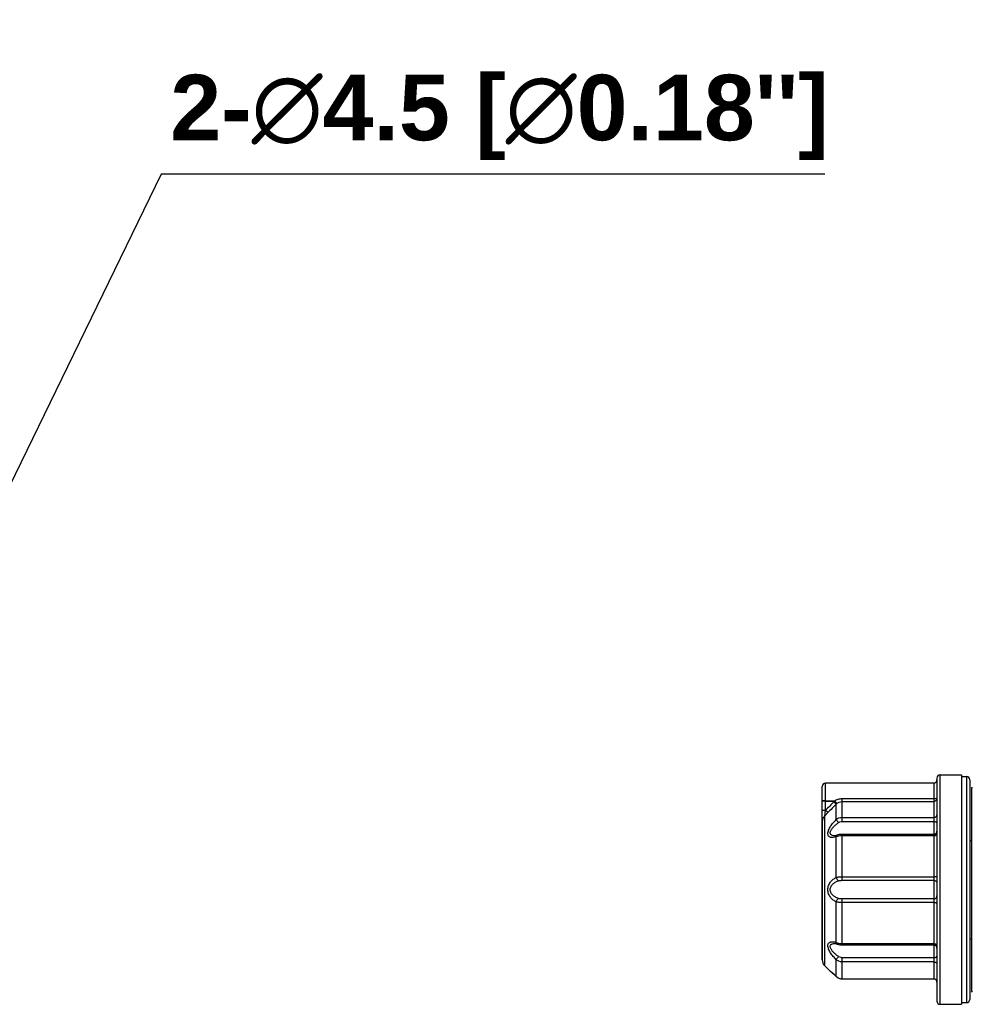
# Model space of a CAD drawing. Header units: inches. Extents: x 749 to 1245, y 24 to 374.
# Tile 71 of 145: x 923 to 981, y 246 to 306. Entities that reach past the tile are written whole.
import ezdxf

# ---------------------------------------------------------------- set-up
doc = ezdxf.new("R2010")
doc.units = ezdxf.units.IN
doc.header["$LTSCALE"] = 5
doc.header["$MEASUREMENT"] = 0
doc.header["$PDMODE"] = 3
doc.header["$PDSIZE"] = 0.3125
doc.layers.get('Defpoints').update_dxf_attribs({"linetype": 'CONTINUOUS'})
doc.layers.add('AM_0', color=7, linetype='CONTINUOUS', lineweight=30)
doc.layers.add('AM_5_Dimension', color=6, linetype='CONTINUOUS', lineweight=15)
doc.styles.add('AR', font='arialbd.ttf')
doc.styles.add('WHGTXT', font='simplex', dxfattribs={"bigfont": 'whgtxt'})
doc.dimstyles.new("B's_st.$3", dxfattribs={"dimtxt": 2.5, "dimasz": 2.5, "dimexe": 1, "dimexo": 0.5, "dimgap": 0.9, "dimtad": 1, "dimtoh": 1, "dimzin": 9, "dimdsep": 46, "dimtxsty": 'WHGTXT', "dimcen": 0, "dimclrd": 256, "dimclre": 256, "dimclrt": 256, "dimadec": 1, "dimazin": 2, "dimtp": 0.01, "dimtm": 0.01, "dimtfac": 1, "dimtofl": 0, "dimtmove": 0, "dimatfit": 3, "dimfxl": 1, "dimtolj": 1, "dimarcsym": 0})

# ---------------------------------------------------------------- blocks, each defined once
blk = doc.blocks.new('*D7')
at = {"layer": 'AM_5_Dimension', "linetype": 'ByBlock', "lineweight": -2, "transparency": 16777216}
for p, q in [((931.151, 297.075), (914.622, 263.118)), ((971.651, 297.075), (931.151, 297.075))]:
    blk.add_line(p, q, dxfattribs=at)
at = {"layer": 'AM_5_Dimension', "transparency": 16777216}
blk.add_solid([(914.022, 263.41), (915.221, 262.826), (912.871, 259.522)], dxfattribs=at)
at = {"layer": 'Defpoints', "color": 0, "transparency": 16777216}
for p in [(912.871, 259.522), (910.901, 255.476)]:
    blk.add_point(p, dxfattribs=at)
at = {"layer": 'AM_5_Dimension', "transparency": 16777216, "insert": (951.801, 300.534), "char_height": 4, "attachment_point": 5, "style": 'AR'}
blk.add_mtext("\\A1;2-∅4.5 [∅0.18'']", dxfattribs=at)

msp = doc.modelspace()

# ---------------------------------------------------------------- linework, layer by layer
at = {"layer": 'AM_0', "color": 7, "linetype": 'Continuous'}
for p, q in [((978.703, 246.399), (978.703, 260.399)), ((978.703, 260.399), (980.003, 260.399)), ((980.003, 260.399), (980.003, 246.399)), ((980.003, 260.299), (980.303, 260.299)), ((980.303, 260.299), (980.303, 246.499)), ((971.503, 249.106), (971.503, 259.699)), ((971.703, 258.236), (971.703, 259.899)), ((978.303, 259.899), (971.703, 259.899)), ((978.303, 259.899), (978.303, 250.026)), ((978.503, 260.199), (978.503, 246.599)), ((980.503, 260.099), (980.503, 246.699)), ((980.603, 259.511), (980.603, 247.277)), ((971.703, 258.799), (971.503, 258.799)), ((971.703, 258.816), (972.255, 258.816)), ((971.703, 258.799), (972.255, 258.799)), ((972.215, 258.762), (972.357, 258.624)), ((972.255, 258.799), (972.385, 258.651)), ((972.357, 257.674), (972.357, 258.624)), ((972.71, 257.555), (972.71, 258.959)), ((972.71, 258.959), (978.303, 258.959)), ((972.71, 258.776), (978.303, 258.776)), ((971.703, 258.236), (971.503, 258.236)), ((971.845, 258.099), (971.65, 257.898)), ((971.65, 248.752), (971.65, 257.898)), ((971.845, 258.099), (971.703, 258.236)), ((971.503, 257.555), (971.503, 249.106)), ((972.71, 257.804), (978.303, 257.804)), ((972.71, 257.555), (978.303, 257.555)), ((972.253, 256.688), (972.253, 256.688)), ((972.431, 256.724), (972.431, 256.724)), ((972.71, 253.967), (972.71, 256.771)), ((978.303, 256.771), (972.71, 256.771)), ((978.303, 256.691), (972.71, 256.691)), ((972.357, 254.143), (972.357, 256.621)), ((980.503, 256.399), (980.603, 256.399)), ((972.71, 254.186), (978.303, 254.186)), ((972.71, 253.967), (978.303, 253.967)), ((972.357, 250.176), (972.357, 252.654)), ((972.71, 250.026), (972.71, 252.83)), ((978.303, 252.83), (972.71, 252.83)), ((978.303, 252.612), (972.71, 252.612)), ((972.253, 250.109), (972.253, 250.109)), ((972.431, 250.073), (972.431, 250.073)), ((972.71, 250.106), (978.303, 250.106)), ((972.71, 250.026), (978.303, 250.026)), ((978.303, 250.025), (978.303, 247.953)), ((980.503, 250.399), (980.603, 250.399)), ((972.357, 248.097), (972.357, 249.123)), ((972.71, 247.953), (972.71, 249.242)), ((978.303, 249.242), (972.71, 249.242)), ((978.303, 248.993), (972.71, 248.993)), ((971.65, 248.752), (971.845, 248.557)), ((971.845, 248.557), (971.855, 248.547)), ((971.845, 248.557), (971.869, 248.536)), ((971.855, 248.547), (971.905, 248.504)), ((971.905, 248.505), (971.943, 248.471)), ((971.923, 248.489), (971.991, 248.43)), ((971.991, 248.43), (972.047, 248.38)), ((972.047, 248.38), (972.111, 248.323)), ((972.111, 248.323), (972.182, 248.258)), ((972.182, 248.258), (972.258, 248.188)), ((972.258, 248.188), (972.34, 248.112)), ((972.34, 248.112), (972.361, 248.092)), ((972.342, 248.11), (972.361, 248.092)), ((972.357, 248.097), (972.361, 248.092)), ((972.361, 248.092), (972.387, 248.069)), ((972.71, 247.955), (978.303, 247.955)), ((972.71, 247.953), (978.303, 247.953)), ((980.003, 246.499), (980.303, 246.499)), ((978.703, 246.399), (980.003, 246.399))]:
    msp.add_line(p, q, dxfattribs=at)
for points in [[(972.439, 256.727), (972.416, 256.719), (972.384, 256.709), (972.354, 256.701), (972.326, 256.695), (972.3, 256.691), (972.277, 256.689), (972.256, 256.688), (972.253, 256.688)], [(972.71, 256.771), (972.7, 256.771), (972.659, 256.77), (972.618, 256.766), (972.579, 256.761), (972.541, 256.754), (972.505, 256.746), (972.471, 256.737), (972.439, 256.727)], [(972.253, 250.109), (972.256, 250.109), (972.276, 250.109), (972.299, 250.106), (972.325, 250.102), (972.353, 250.096), (972.383, 250.089), (972.415, 250.079), (972.431, 250.073)], [(972.431, 250.073), (972.437, 250.071), (972.468, 250.061), (972.502, 250.051), (972.538, 250.043), (972.576, 250.036), (972.616, 250.031), (972.656, 250.027), (972.698, 250.026), (972.71, 250.026)], [(972.387, 248.069), (972.417, 248.046), (972.45, 248.025), (972.483, 248.006), (972.519, 247.991), (972.555, 247.977), (972.592, 247.967), (972.631, 247.959), (972.669, 247.955), (972.71, 247.953)]]:
    msp.add_lwpolyline(points, dxfattribs=at)
for centre, radius, start, end in [((978.703, 260.199), 0.2, 90, 180), ((980.303, 260.099), 0.2, 0, 90), ((971.703, 259.699), 0.2, 90, 180), ((978.303, 260.099), 0.2, 270, 0), ((980.803, 259.511), 0.2, 135, 180), ((1166.813, 68.803), 271.942, 135.69105, 135.84573), ((1182.923, 52.828), 294.432, 135.6565, 135.79927), ((972.721, 258.269), 0.706, 131.31615, 135.69474), ((972.722, 258.273), 0.507, 131.79608, 136.18693), ((978.303, 256.971), 0.2, 270, 0), ((978.303, 249.826), 0.2, 0, 90), ((972.003, 249.106), 0.5, 180, 225), ((963.934, 239.254), 12.212, 49.30433, 49.47605), ((963.528, 238.786), 12.831, 46.52346, 49.29155), ((972.703, 248.456), 0.499, 226.06357, 229.73141), ((972.707, 248.46), 0.504, 229.72928, 233.37714), ((978.303, 247.753), 0.2, 0, 90), ((978.306, 247.757), 0.197, 0.0421, 12.1101), ((980.803, 247.277), 0.2, 180, 225), ((978.703, 246.599), 0.2, 180, 270), ((980.303, 246.699), 0.2, 270, 0)]:
    msp.add_arc(centre, radius, start, end, dxfattribs=at)
for points, knots in [([(971.703, 258.816), (971.678, 258.816), (971.641, 258.816), (971.594, 258.818), (971.564, 258.82), (971.539, 258.823), (971.521, 258.825), (971.51, 258.828), (971.505, 258.83), (971.503, 258.832), (971.503, 258.832)], [0, 0, 0, 0, 0.378567, 0.549688, 0.69986, 0.82351, 0.915991, 0.974331, 0.990656, 1, 1, 1, 1]), ([(972.255, 258.816), (972.32, 258.863), (972.468, 258.935), (972.63, 258.959), (972.71, 258.959)], [0, 0, 0, 0, 0.499807, 1, 1, 1, 1]), ([(972.255, 258.816), (972.27, 258.797), (972.3, 258.763), (972.335, 258.72), (972.358, 258.691), (972.37, 258.674), (972.379, 258.661), (972.384, 258.654), (972.385, 258.651)], [0, 0, 0, 0, 0.344398, 0.651202, 0.777433, 0.879693, 0.954662, 1, 1, 1, 1]), ([(972.255, 258.799), (972.257, 258.801), (972.259, 258.807), (972.257, 258.813), (972.255, 258.816)], [0, 0, 0, 0, 0.500373, 1, 1, 1, 1]), ([(972.385, 258.651), (972.429, 258.69), (972.532, 258.753), (972.651, 258.776), (972.71, 258.776)], [0, 0, 0, 0, 0.500101, 1, 1, 1, 1]), ([(978.303, 258.776), (978.329, 258.776), (978.382, 258.786), (978.448, 258.829), (978.493, 258.894), (978.503, 258.946), (978.503, 258.971)], [0, 0, 0, 0, 0.252624, 0.503681, 0.752579, 1, 1, 1, 1]), ([(978.303, 258.959), (978.316, 258.959), (978.342, 258.959), (978.379, 258.96), (978.413, 258.961), (978.443, 258.963), (978.468, 258.964), (978.486, 258.966), (978.497, 258.968), (978.502, 258.97), (978.503, 258.971), (978.503, 258.971)], [0, 0, 0, 0, 0.193695, 0.380337, 0.552196, 0.702923, 0.82687, 0.919281, 0.976937, 0.992399, 1, 1, 1, 1]), ([(971.65, 257.898), (971.604, 257.854), (971.529, 257.746), (971.503, 257.618), (971.503, 257.555)], [0, 0, 0, 0, 0.502226, 1, 1, 1, 1]), ([(971.65, 257.898), (971.655, 257.907), (971.663, 257.927), (971.674, 257.976), (971.684, 258.047), (971.687, 258.14), (971.693, 258.205), (971.703, 258.236)], [0, 0, 0, 0, 0.088848, 0.193011, 0.437906, 0.712747, 1, 1, 1, 1]), ([(978.303, 257.804), (978.329, 257.804), (978.38, 257.812), (978.446, 257.846), (978.492, 257.899), (978.503, 257.943), (978.503, 257.964)], [0, 0, 0, 0, 0.274916, 0.535895, 0.775926, 1, 1, 1, 1]), ([(972.357, 256.621), (972.298, 256.6), (972.21, 256.578), (972.093, 256.574), (972.015, 256.586), (971.945, 256.615), (971.888, 256.665), (971.851, 256.737), (971.841, 256.827), (971.855, 256.929), (971.891, 257.039), (971.946, 257.152), (972.037, 257.303), (972.172, 257.48), (972.294, 257.611), (972.357, 257.674)], [0, 0, 0, 0, 0.111128, 0.161468, 0.208341, 0.252426, 0.295639, 0.341548, 0.394219, 0.455765, 0.52542, 0.600839, 0.679647, 0.840693, 1, 1, 1, 1]), ([(972.253, 256.688), (972.212, 256.688), (972.151, 256.693), (972.077, 256.719), (972.031, 256.75), (971.997, 256.795), (971.983, 256.854), (971.991, 256.921), (972.017, 256.991), (972.058, 257.062), (972.125, 257.156), (972.225, 257.265), (972.357, 257.384), (972.451, 257.458), (972.498, 257.493)], [0, 0, 0, 0, 0.103546, 0.151352, 0.19679, 0.241717, 0.290079, 0.345759, 0.409301, 0.478582, 0.55123, 0.700771, 0.851266, 1, 1, 1, 1]), ([(972.357, 257.674), (972.403, 257.716), (972.517, 257.783), (972.646, 257.804), (972.71, 257.804)], [0, 0, 0, 0, 0.492332, 1, 1, 1, 1]), ([(972.357, 257.674), (972.361, 257.66), (972.377, 257.631), (972.408, 257.587), (972.45, 257.539), (972.482, 257.508), (972.498, 257.493)], [0, 0, 0, 0, 0.180953, 0.425077, 0.708147, 1, 1, 1, 1]), ([(972.498, 257.493), (972.543, 257.525), (972.618, 257.55), (972.692, 257.555), (972.71, 257.555)], [0, 0, 0, 0, 0.746119, 1, 1, 1, 1]), ([(978.303, 257.555), (978.329, 257.555), (978.377, 257.551), (978.433, 257.535), (978.469, 257.517), (978.488, 257.502), (978.5, 257.485), (978.503, 257.472), (978.503, 257.466)], [0, 0, 0, 0, 0.327141, 0.615275, 0.735763, 0.838163, 0.924291, 1, 1, 1, 1]), ([(972.357, 256.621), (972.361, 256.644), (972.373, 256.678), (972.403, 256.71), (972.421, 256.721), (972.431, 256.724)], [0, 0, 0, 0, 0.535709, 0.773753, 1, 1, 1, 1]), ([(972.71, 256.691), (972.646, 256.691), (972.525, 256.679), (972.408, 256.644), (972.357, 256.621)], [0, 0, 0, 0, 0.531581, 1, 1, 1, 1]), ([(978.303, 256.691), (978.329, 256.691), (978.378, 256.697), (978.434, 256.718), (978.469, 256.743), (978.489, 256.764), (978.5, 256.787), (978.503, 256.803), (978.503, 256.811)], [0, 0, 0, 0, 0.303079, 0.577784, 0.698835, 0.807923, 0.907003, 1, 1, 1, 1]), ([(972.357, 252.654), (972.293, 252.683), (972.166, 252.759), (972.002, 252.921), (971.877, 253.138), (971.828, 253.399), (971.877, 253.659), (972.002, 253.876), (972.166, 254.038), (972.293, 254.114), (972.357, 254.143)], [0, 0, 0, 0, 0.110955, 0.230509, 0.360633, 0.500001, 0.639369, 0.769493, 0.889045, 1, 1, 1, 1]), ([(972.498, 252.855), (972.44, 252.874), (972.324, 252.924), (972.192, 253.014), (972.099, 253.107), (972.039, 253.192), (971.997, 253.29), (971.981, 253.399), (971.997, 253.507), (972.039, 253.605), (972.099, 253.69), (972.192, 253.783), (972.324, 253.873), (972.44, 253.923), (972.498, 253.942)], [0, 0, 0, 0, 0.116244, 0.236871, 0.299589, 0.364319, 0.431299, 0.500001, 0.568703, 0.635683, 0.700413, 0.76313, 0.883756, 1, 1, 1, 1]), ([(972.357, 254.143), (972.382, 254.151), (972.435, 254.164), (972.553, 254.181), (972.646, 254.186), (972.71, 254.186)], [0, 0, 0, 0, 0.218021, 0.462677, 1, 1, 1, 1]), ([(972.357, 254.143), (972.36, 254.121), (972.373, 254.077), (972.413, 254.003), (972.461, 253.957), (972.498, 253.942)], [0, 0, 0, 0, 0.263604, 0.529522, 1, 1, 1, 1]), ([(972.498, 253.942), (972.531, 253.953), (972.602, 253.964), (972.673, 253.967), (972.71, 253.967)], [0, 0, 0, 0, 0.477695, 1, 1, 1, 1]), ([(978.303, 254.186), (978.329, 254.186), (978.376, 254.187), (978.432, 254.192), (978.468, 254.198), (978.486, 254.202), (978.498, 254.207), (978.503, 254.212), (978.503, 254.214)], [0, 0, 0, 0, 0.372658, 0.689783, 0.812679, 0.90578, 0.96702, 1, 1, 1, 1]), ([(978.303, 253.967), (978.329, 253.967), (978.381, 253.958), (978.448, 253.916), (978.493, 253.853), (978.503, 253.803), (978.503, 253.778)], [0, 0, 0, 0, 0.256161, 0.50871, 0.756162, 1, 1, 1, 1]), ([(972.357, 252.654), (972.36, 252.676), (972.373, 252.72), (972.413, 252.794), (972.461, 252.84), (972.498, 252.855)], [0, 0, 0, 0, 0.263606, 0.529525, 1, 1, 1, 1]), ([(972.71, 252.612), (972.646, 252.612), (972.553, 252.616), (972.435, 252.633), (972.382, 252.646), (972.357, 252.654)], [0, 0, 0, 0, 0.537325, 0.78198, 1, 1, 1, 1]), ([(972.71, 252.83), (972.673, 252.83), (972.602, 252.833), (972.531, 252.844), (972.498, 252.855)], [0, 0, 0, 0, 0.522306, 1, 1, 1, 1]), ([(978.303, 252.83), (978.329, 252.83), (978.381, 252.839), (978.448, 252.881), (978.493, 252.944), (978.503, 252.995), (978.503, 253.019)], [0, 0, 0, 0, 0.256161, 0.50871, 0.756162, 1, 1, 1, 1]), ([(978.303, 252.612), (978.329, 252.612), (978.376, 252.61), (978.432, 252.605), (978.468, 252.6), (978.486, 252.595), (978.498, 252.59), (978.503, 252.585), (978.503, 252.583)], [0, 0, 0, 0, 0.372658, 0.689783, 0.812679, 0.90578, 0.96702, 1, 1, 1, 1]), ([(972.357, 249.123), (972.294, 249.186), (972.172, 249.317), (972.037, 249.494), (971.946, 249.645), (971.891, 249.758), (971.855, 249.868), (971.841, 249.97), (971.851, 250.06), (971.888, 250.132), (971.945, 250.182), (972.015, 250.212), (972.093, 250.223), (972.21, 250.219), (972.298, 250.197), (972.357, 250.176)], [0, 0, 0, 0, 0.159308, 0.320355, 0.399164, 0.474583, 0.544238, 0.605785, 0.658456, 0.704365, 0.747576, 0.791661, 0.838533, 0.888873, 1, 1, 1, 1]), ([(972.498, 249.305), (972.451, 249.34), (972.357, 249.413), (972.225, 249.532), (972.125, 249.641), (972.058, 249.735), (972.017, 249.806), (971.991, 249.877), (971.983, 249.943), (971.997, 250.002), (972.031, 250.047), (972.077, 250.078), (972.151, 250.104), (972.212, 250.109), (972.253, 250.109)], [0, 0, 0, 0, 0.148734, 0.299229, 0.448771, 0.52142, 0.590702, 0.654244, 0.709924, 0.758286, 0.803214, 0.84865, 0.896455, 1, 1, 1, 1]), ([(972.357, 250.176), (972.408, 250.153), (972.525, 250.118), (972.646, 250.106), (972.71, 250.106)], [0, 0, 0, 0, 0.468421, 1, 1, 1, 1]), ([(972.357, 250.176), (972.361, 250.153), (972.373, 250.119), (972.403, 250.087), (972.421, 250.076), (972.431, 250.073)], [0, 0, 0, 0, 0.535708, 0.773755, 1, 1, 1, 1]), ([(978.303, 250.106), (978.329, 250.106), (978.378, 250.1), (978.434, 250.079), (978.469, 250.054), (978.489, 250.034), (978.5, 250.011), (978.503, 249.994), (978.503, 249.986)], [0, 0, 0, 0, 0.303079, 0.577784, 0.698835, 0.807923, 0.907003, 1, 1, 1, 1]), ([(972.357, 249.123), (972.361, 249.137), (972.377, 249.166), (972.408, 249.211), (972.45, 249.258), (972.482, 249.29), (972.498, 249.305)], [0, 0, 0, 0, 0.180956, 0.425083, 0.708152, 1, 1, 1, 1]), ([(972.71, 248.993), (972.646, 248.993), (972.517, 249.014), (972.403, 249.081), (972.357, 249.123)], [0, 0, 0, 0, 0.50767, 1, 1, 1, 1]), ([(972.71, 249.242), (972.692, 249.242), (972.618, 249.247), (972.543, 249.272), (972.498, 249.305)], [0, 0, 0, 0, 0.253881, 1, 1, 1, 1]), ([(978.303, 249.242), (978.329, 249.242), (978.377, 249.246), (978.433, 249.262), (978.469, 249.28), (978.488, 249.296), (978.5, 249.313), (978.503, 249.325), (978.503, 249.331)], [0, 0, 0, 0, 0.327141, 0.615275, 0.735763, 0.838163, 0.924291, 1, 1, 1, 1]), ([(978.303, 248.993), (978.329, 248.993), (978.38, 248.985), (978.446, 248.951), (978.492, 248.898), (978.503, 248.854), (978.503, 248.833)], [0, 0, 0, 0, 0.274916, 0.535895, 0.775926, 1, 1, 1, 1]), ([(972.406, 248.056), (972.449, 248.023), (972.547, 247.973), (972.656, 247.955), (972.71, 247.955)], [0, 0, 0, 0, 0.497931, 1, 1, 1, 1]), ([(978.303, 247.955), (978.326, 247.955), (978.371, 247.947), (978.431, 247.914), (978.477, 247.863), (978.494, 247.82), (978.499, 247.798)], [0, 0, 0, 0, 0.251013, 0.501446, 0.751044, 1, 1, 1, 1])]:
    msp.add_open_spline(points, degree=3, knots=knots, dxfattribs=at)

# ---------------------------------------------------------------- dimensions: what is measured, and where the dimension line sits
at = {"layer": 'AM_5_Dimension'}
dim = msp.add_diameter_dim_2p(p1=(910.901, 255.476), p2=(912.871, 259.522), text='2-<>', dimstyle="B's_st.$3", override={"dimscale": 0.4, "dimtxt": 10, "dimasz": 10, "dimgap": 2, "dimdec": 1, "dimtxsty": 'AR', "dimtdec": 1, "dimarcsym": 1}, dxfattribs=at)
dim.commit()
dim.dimension.update_dxf_attribs({"geometry": '*D7', "text_midpoint": (951.801, 297.075), "dimtype": 163})

doc.saveas('drawing.dxf')
